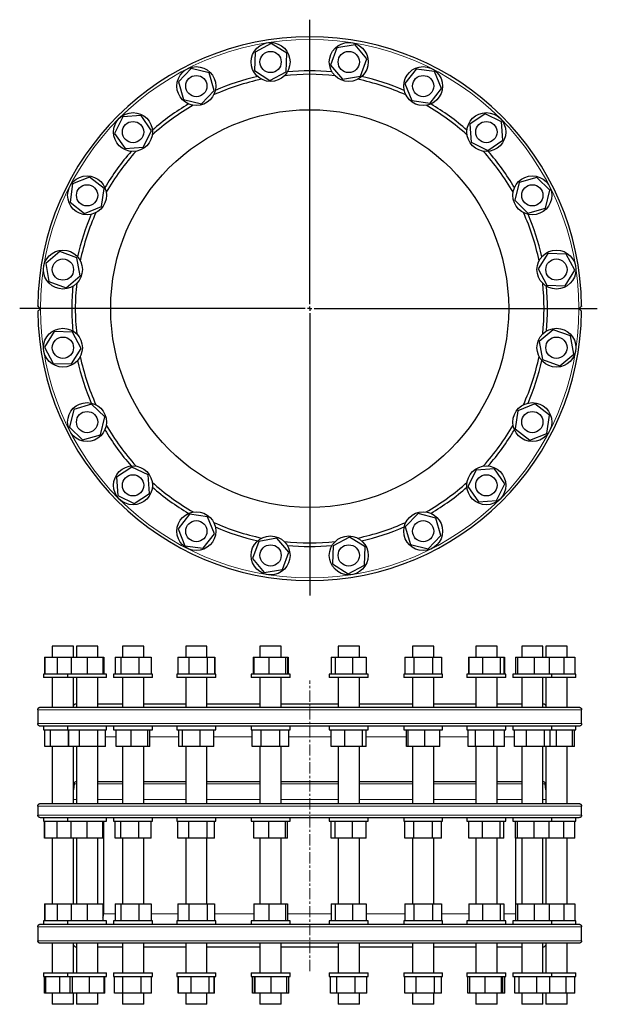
# Model space of a CAD drawing. Header units: millimetres. Extents: x 109 to 1317, y 55 to 1168.
# Tile 1 of 2: x 109 to 762, y 55 to 1168. Entities that reach past the tile are written whole.
import ezdxf

# ---------------------------------------------------------------- set-up
doc = ezdxf.new("R2010")
doc.units = ezdxf.units.MM
doc.linetypes.add('CENTERX2', pattern=[20.32, 12.7, -2.54, 2.54, -2.54])
doc.layers.add('FORMAT', color=7, linetype='Continuous')

# ---------------------------------------------------------------- blocks, each defined once
blk = doc.blocks.new('SW_CENTERMARKSYMBOL_0')
at = {"layer": 'FORMAT', "color": 0}
for p, q in [((0, 5), (0, 326.8)), ((-5, 0), (-327.9, 0)), ((0, 0), (-2.5, 0)), ((0, 0), (0, 2.5)), ((0, 0), (0, -2.5)), ((0, 0), (2.5, 0)), ((5, 0), (325.2, 0)), ((0, -5), (0, -324.4))]:
    blk.add_line(p, q, dxfattribs=at)

msp = doc.modelspace()

# ---------------------------------------------------------------- linework, layer by layer
at = {"color": 7, "linetype": 'Continuous', "lineweight": 25}
for p, q in [((393.5, 1141.3), (375.2, 1131.5)), ((411.2, 1130.3), (393.5, 1141.3)), ((467.8, 1136.4), (460.7, 1116.9)), ((488.3, 1140), (467.8, 1136.4)), ((501.7, 1124.1), (488.3, 1140)), ((375.2, 1131.5), (374.5, 1110.7)), ((410.5, 1109.5), (411.2, 1130.3)), ((460.7, 1116.9), (474.1, 1100.9)), ((494.6, 1104.6), (501.7, 1124.1)), ((303, 1113.1), (288.6, 1098.2)), ((323.2, 1108.2), (303, 1113.1)), ((328.9, 1088.2), (323.2, 1108.2)), ((374.5, 1110.7), (392.1, 1099.7)), ((392.1, 1099.7), (410.5, 1109.5)), ((474.1, 1100.9), (494.6, 1104.6)), ((557.5, 1112.4), (544.7, 1096)), ((578, 1109.6), (557.5, 1112.4)), ((585.9, 1090.3), (578, 1109.6)), ((288.6, 1098.2), (294.4, 1078.2)), ((544.7, 1096), (552.5, 1076.8)), ((314.5, 1073.2), (328.9, 1088.2)), ((573.1, 1073.9), (585.9, 1090.3)), ((294.4, 1078.2), (314.5, 1073.2)), ((552.5, 1076.8), (573.1, 1073.9)), ((225.6, 1058.4), (216.5, 1039.7)), ((246.3, 1059.9), (225.6, 1058.4)), ((258, 1042.7), (246.3, 1059.9)), ((635.3, 1062), (618.1, 1050.3)), ((654, 1052.9), (635.3, 1062)), ((618.1, 1050.3), (619.6, 1029.6)), ((655.5, 1032.1), (654, 1052.9)), ((216.5, 1039.7), (228.2, 1022.5)), ((248.9, 1024), (258, 1042.7)), ((619.6, 1029.6), (638.3, 1020.5)), ((638.3, 1020.5), (655.5, 1032.1)), ((228.2, 1022.5), (248.9, 1024)), ((168.9, 982.5), (166.1, 961.9)), ((188.2, 990.3), (168.9, 982.5)), ((204.6, 977.5), (188.2, 990.3)), ((673.8, 984.1), (668.8, 964)), ((693.7, 989.9), (673.8, 984.1)), ((708.7, 975.5), (693.7, 989.9)), ((201.7, 956.9), (204.6, 977.5)), ((703.7, 955.3), (708.7, 975.5)), ((166.1, 961.9), (182.4, 949.1)), ((668.8, 964), (683.7, 949.5)), ((182.4, 949.1), (201.7, 956.9)), ((683.7, 949.5), (703.7, 955.3)), ((154.4, 906.1), (138.5, 892.7)), ((173.9, 899), (154.4, 906.1)), ((706.3, 904), (695.3, 886.4)), ((727, 903.3), (706.3, 904)), ((736.8, 885), (727, 903.3)), ((138.5, 892.7), (142.1, 872.3)), ((177.5, 878.6), (173.9, 899)), ((695.3, 886.4), (705.1, 868)), ((725.8, 867.3), (736.8, 885)), ((142.1, 872.3), (161.6, 865.2)), ((161.6, 865.2), (177.5, 878.6)), ((705.1, 868), (725.8, 867.3)), ((148.2, 815.6), (137.2, 798)), ((169, 814.9), (148.2, 815.6)), ((178.8, 796.6), (169, 814.9)), ((712.4, 817.7), (696.5, 804.4)), ((731.9, 810.7), (712.4, 817.7)), ((696.5, 804.4), (700.1, 783.9)), ((735.6, 790.2), (731.9, 810.7)), ((137.2, 798), (147, 779.6)), ((167.8, 778.9), (178.8, 796.6)), ((147, 779.6), (167.8, 778.9)), ((700.1, 783.9), (719.7, 776.8)), ((719.7, 776.8), (735.6, 790.2)), ((170.3, 727.6), (165.3, 707.5)), ((190.3, 733.4), (170.3, 727.6)), ((205.3, 719), (190.3, 733.4)), ((672.3, 726), (669.5, 705.4)), ((691.6, 733.8), (672.3, 726)), ((708, 721), (691.6, 733.8)), ((200.3, 698.8), (205.3, 719)), ((705.1, 700.4), (708, 721)), ((165.3, 707.5), (180.3, 693)), ((669.5, 705.4), (685.9, 692.6)), ((180.3, 693), (200.3, 698.8)), ((685.9, 692.6), (705.1, 700.4)), ((235.8, 662.4), (218.6, 650.8)), ((254.5, 653.4), (235.8, 662.4)), ((625.1, 658.9), (616, 640.2)), ((645.9, 660.4), (625.1, 658.9)), ((657.5, 643.2), (645.9, 660.4)), ((218.6, 650.8), (220, 630.1)), ((256, 632.6), (254.5, 653.4)), ((616, 640.2), (627.7, 623)), ((648.4, 624.5), (657.5, 643.2)), ((220, 630.1), (238.7, 621)), ((238.7, 621), (256, 632.6)), ((627.7, 623), (648.4, 624.5)), ((301, 609), (288.2, 592.6)), ((321.5, 606.2), (301, 609)), ((329.4, 586.9), (321.5, 606.2)), ((559.5, 609.7), (545.1, 594.8)), ((579.7, 604.7), (559.5, 609.7)), ((585.4, 584.8), (579.7, 604.7)), ((288.2, 592.6), (296, 573.4)), ((545.1, 594.8), (550.9, 574.8)), ((316.6, 570.5), (329.4, 586.9)), ((399.9, 582), (379.4, 578.3)), ((413.3, 566.1), (399.9, 582)), ((481.9, 583.2), (463.6, 573.4)), ((499.6, 572.2), (481.9, 583.2)), ((571, 569.8), (585.4, 584.8)), ((296, 573.4), (316.6, 570.5)), ((379.4, 578.3), (372.4, 558.8)), ((463.6, 573.4), (462.9, 552.7)), ((498.9, 551.5), (499.6, 572.2)), ((550.9, 574.8), (571, 569.8)), ((372.4, 558.8), (385.7, 542.9)), ((406.2, 546.5), (413.3, 566.1)), ((385.7, 542.9), (406.2, 546.5)), ((462.9, 552.7), (480.5, 541.7)), ((480.5, 541.7), (498.9, 551.5)), ((146, 459.7), (146, 447.2)), ((154.3, 459.7), (146, 459.7)), ((170, 459.7), (154.3, 459.7)), ((170, 447.2), (170, 459.7)), ((173.3, 459.7), (173.3, 447.2)), ((185.3, 459.7), (173.3, 459.7)), ((197.3, 459.7), (185.3, 459.7)), ((197.3, 447.2), (197.3, 459.7)), ((225.3, 459.7), (225.3, 447.2)), ((241, 459.7), (225.3, 459.7)), ((249.3, 459.7), (241, 459.7)), ((249.3, 447.2), (249.3, 459.7)), ((296.8, 459.7), (296.8, 447.2)), ((315.8, 459.7), (296.8, 459.7)), ((320.8, 459.7), (315.8, 459.7)), ((320.8, 447.2), (320.8, 459.7)), ((380.8, 459.7), (380.8, 447.2)), ((402.5, 459.7), (380.8, 459.7)), ((404.8, 459.7), (402.5, 459.7)), ((404.8, 447.2), (404.8, 459.7)), ((469.2, 459.7), (469.2, 447.2)), ((492.6, 459.7), (469.2, 459.7)), ((493.2, 459.7), (492.6, 459.7)), ((493.2, 447.2), (493.2, 459.7)), ((553.3, 459.7), (553.3, 447.2)), ((577.3, 459.7), (553.3, 459.7)), ((577.3, 447.2), (577.3, 459.7)), ((624.8, 459.7), (624.8, 447.2)), ((648.8, 459.7), (624.8, 459.7)), ((648.8, 447.2), (648.8, 459.7)), ((676.7, 459.7), (676.7, 447.2)), ((700.7, 459.7), (676.7, 459.7)), ((700.7, 447.2), (700.7, 459.7)), ((704, 459.7), (704, 447.2)), ((728, 459.7), (704, 459.7)), ((728, 447.2), (728, 459.7)), ((137.3, 447.2), (137.3, 428.2)), ((137.3, 447.2), (137.7, 447.2)), ((137.7, 447.2), (137.7, 428.2)), ((137.7, 447.2), (151.6, 447.2)), ((151.6, 447.2), (151.6, 428.2)), ((151.6, 447.2), (167.3, 447.2)), ((167.3, 447.2), (167.3, 428.2)), ((167.3, 447.2), (185.3, 447.2)), ((185.3, 447.2), (185.3, 428.2)), ((185.3, 447.2), (203.3, 447.2)), ((203.3, 447.2), (203.3, 428.2)), ((203.3, 447.2), (204.3, 447.2)), ((204.3, 447.2), (204.3, 428.2)), ((216.9, 447.2), (216.9, 428.2)), ((216.9, 447.2), (223.4, 447.2)), ((223.4, 447.2), (223.4, 428.2)), ((223.4, 447.2), (243.7, 447.2)), ((243.7, 447.2), (243.7, 428.2)), ((243.7, 447.2), (257.6, 447.2)), ((257.6, 447.2), (257.6, 428.2)), ((288, 447.2), (288, 428.2)), ((288, 447.2), (288.1, 447.2)), ((288.1, 447.2), (288.1, 428.2)), ((288.1, 447.2), (300.3, 447.2)), ((300.3, 447.2), (300.3, 428.2)), ((300.3, 447.2), (321, 447.2)), ((321, 447.2), (321, 428.2)), ((321, 447.2), (329.4, 447.2)), ((329.4, 447.2), (329.4, 428.2)), ((329.4, 447.2), (329.6, 447.2)), ((329.6, 447.2), (329.6, 428.2)), ((373.1, 447.2), (373.1, 428.2)), ((373.1, 447.2), (373.8, 447.2)), ((373.8, 447.2), (373.8, 428.2)), ((373.8, 447.2), (390.7, 447.2)), ((390.7, 447.2), (390.7, 428.2)), ((390.7, 447.2), (409.6, 447.2)), ((409.6, 447.2), (409.6, 428.2)), ((409.6, 447.2), (411.8, 447.2)), ((411.8, 447.2), (411.8, 428.2)), ((411.8, 447.2), (412.6, 447.2)), ((412.6, 447.2), (412.6, 428.2)), ((461.4, 447.2), (461.4, 428.2)), ((461.4, 447.2), (465.8, 447.2)), ((465.8, 447.2), (465.8, 428.2)), ((465.8, 447.2), (485.5, 447.2)), ((485.5, 447.2), (485.5, 428.2)), ((485.5, 447.2), (501, 447.2)), ((501, 447.2), (501, 428.2)), ((544.5, 447.2), (544.5, 428.2)), ((544.5, 447.2), (554.9, 447.2)), ((554.9, 447.2), (554.9, 428.2)), ((554.9, 447.2), (575.7, 447.2)), ((575.7, 447.2), (575.7, 428.2)), ((575.7, 447.2), (586.1, 447.2)), ((586.1, 447.2), (586.1, 428.2)), ((616.4, 447.2), (616.4, 428.2)), ((616.4, 447.2), (617, 447.2)), ((617, 447.2), (617, 428.2)), ((617, 447.2), (632.5, 447.2)), ((632.5, 447.2), (632.5, 428.2)), ((632.5, 447.2), (652.2, 447.2)), ((652.2, 447.2), (652.2, 428.2)), ((652.2, 447.2), (656.5, 447.2)), ((656.5, 447.2), (656.5, 428.2)), ((656.5, 447.2), (657.1, 447.2)), ((657.1, 447.2), (657.1, 428.2)), ((669.7, 447.2), (669.7, 428.2)), ((669.7, 447.2), (671.9, 447.2)), ((671.9, 447.2), (671.9, 428.2)), ((671.9, 447.2), (690.9, 447.2)), ((690.9, 447.2), (690.9, 428.2)), ((690.9, 447.2), (707.7, 447.2)), ((707.7, 447.2), (707.7, 428.2)), ((707.7, 447.2), (724.5, 447.2)), ((724.5, 447.2), (724.5, 428.2)), ((724.5, 447.2), (736.7, 447.2)), ((736.7, 447.2), (736.7, 428.2)), ((136, 428.2), (136, 424.2)), ((151.2, 428.2), (136, 428.2)), ((151.2, 424.2), (136, 424.2)), ((146, 424.2), (146, 390.7)), ((163.3, 428.2), (151.2, 428.2)), ((163.3, 424.2), (151.2, 424.2)), ((163.3, 428.2), (163.3, 424.2)), ((185.3, 428.2), (163.3, 428.2)), ((185.3, 424.2), (163.3, 424.2)), ((170, 390.7), (170, 424.2)), ((173.3, 424.2), (173.3, 390.7)), ((207.3, 428.2), (185.3, 428.2)), ((207.3, 424.2), (185.3, 424.2)), ((197.3, 390.7), (197.3, 424.2)), ((207.3, 424.2), (207.3, 428.2)), ((215.3, 428.2), (215.3, 424.2)), ((244.1, 428.2), (215.3, 428.2)), ((244.1, 424.2), (215.3, 424.2)), ((225.3, 424.2), (225.3, 390.7)), ((259.3, 428.2), (244.1, 428.2)), ((259.3, 424.2), (244.1, 424.2)), ((249.3, 390.7), (249.3, 424.2)), ((259.3, 424.2), (259.3, 428.2)), ((286.8, 428.2), (286.8, 424.2)), ((321.7, 428.2), (286.8, 428.2)), ((321.7, 424.2), (286.8, 424.2)), ((296.8, 424.2), (296.8, 390.7)), ((320.8, 390.7), (320.8, 424.2)), ((330.8, 428.2), (321.7, 428.2)), ((330.8, 424.2), (321.7, 424.2)), ((330.8, 424.2), (330.8, 428.2)), ((370.8, 428.2), (370.8, 424.2)), ((410.6, 428.2), (370.8, 428.2)), ((410.6, 424.2), (370.8, 424.2)), ((380.8, 424.2), (380.8, 390.7)), ((404.8, 390.7), (404.8, 424.2)), ((414.8, 428.2), (410.6, 428.2)), ((414.8, 424.2), (410.6, 424.2)), ((414.8, 424.2), (414.8, 428.2)), ((459.2, 428.2), (459.2, 424.2)), ((502.1, 428.2), (459.2, 428.2)), ((502.1, 424.2), (459.2, 424.2)), ((469.2, 424.2), (469.2, 390.7)), ((493.2, 390.7), (493.2, 424.2)), ((503.2, 428.2), (502.1, 428.2)), ((503.2, 424.2), (502.1, 424.2)), ((503.2, 424.2), (503.2, 428.2)), ((543.3, 428.2), (543.3, 424.2)), ((587.3, 428.2), (543.3, 428.2)), ((587.3, 424.2), (543.3, 424.2)), ((553.3, 424.2), (553.3, 390.7)), ((577.3, 390.7), (577.3, 424.2)), ((587.3, 424.2), (587.3, 428.2)), ((614.8, 428.2), (614.8, 424.2)), ((658.8, 428.2), (614.8, 428.2)), ((658.8, 424.2), (614.8, 424.2)), ((624.8, 424.2), (624.8, 390.7)), ((648.8, 390.7), (648.8, 424.2)), ((658.8, 424.2), (658.8, 428.2)), ((666.7, 428.2), (666.7, 424.2)), ((710.7, 428.2), (666.7, 428.2)), ((710.7, 424.2), (666.7, 424.2)), ((676.7, 424.2), (676.7, 390.7)), ((700.7, 390.7), (700.7, 424.2)), ((704, 424.2), (704, 390.7)), ((710.7, 424.2), (710.7, 428.2)), ((738, 428.2), (710.7, 428.2)), ((738, 424.2), (710.7, 424.2)), ((728, 390.7), (728, 424.2)), ((738, 424.2), (738, 428.2)), ((132.5, 390.7), (741.5, 390.7)), ((172, 394.7), (170, 392.7)), ((172, 394.7), (173.3, 394.7)), ((197.3, 394.7), (225.3, 394.7)), ((249.3, 394.7), (296.8, 394.7)), ((320.8, 394.7), (380.8, 394.7)), ((404.8, 394.7), (469.2, 394.7)), ((493.2, 394.7), (553.3, 394.7)), ((577.3, 394.7), (624.8, 394.7)), ((648.8, 394.7), (676.7, 394.7)), ((700.7, 394.7), (702, 394.7)), ((704, 392.7), (702, 394.7)), ((129.5, 387.7), (129.5, 372.2)), ((744.5, 372.2), (744.5, 387.7)), ((136.3, 369.2), (132.5, 369.2)), ((136, 369.2), (136, 365.2)), ((165.7, 369.2), (136.3, 369.2)), ((163.3, 369.2), (163.3, 365.2)), ((221.7, 369.2), (165.7, 369.2)), ((207.3, 365.2), (207.3, 369.2)), ((215.3, 369.2), (215.3, 365.2)), ((298.8, 369.2), (221.7, 369.2)), ((259.3, 365.2), (259.3, 369.2)), ((286.8, 369.2), (286.8, 365.2)), ((389.4, 369.2), (298.8, 369.2)), ((330.8, 365.2), (330.8, 369.2)), ((370.8, 369.2), (370.8, 365.2)), ((484.7, 369.2), (389.4, 369.2)), ((414.8, 365.2), (414.8, 369.2)), ((459.2, 369.2), (459.2, 365.2)), ((575.3, 369.2), (484.7, 369.2)), ((503.2, 365.2), (503.2, 369.2)), ((543.3, 369.2), (543.3, 365.2)), ((652.3, 369.2), (575.3, 369.2)), ((587.3, 365.2), (587.3, 369.2)), ((614.8, 369.2), (614.8, 365.2)), ((708.3, 369.2), (652.3, 369.2)), ((658.8, 365.2), (658.8, 369.2)), ((666.7, 369.2), (666.7, 365.2)), ((737.8, 369.2), (708.3, 369.2)), ((710.7, 365.2), (710.7, 369.2)), ((741.5, 369.2), (737.8, 369.2)), ((738, 365.2), (738, 369.2)), ((136, 365.2), (163.3, 365.2)), ((137.7, 346.2), (137.7, 365.2)), ((144, 346.2), (144, 365.2)), ((163.3, 365.2), (207.3, 365.2)), ((164.3, 346.2), (164.3, 365.2)), ((164.6, 346.2), (164.6, 365.2)), ((176.8, 346.2), (176.8, 365.2)), ((197.4, 346.2), (197.4, 365.2)), ((206, 346.2), (206, 365.2)), ((215.3, 365.2), (259.3, 365.2)), ((218.2, 346.2), (218.2, 365.2)), ((235, 346.2), (235, 365.2)), ((254, 346.2), (254, 365.2)), ((256.3, 346.2), (256.3, 365.2)), ((286.8, 365.2), (330.8, 365.2)), ((289, 346.2), (289, 365.2)), ((293.3, 346.2), (293.3, 365.2)), ((313, 346.2), (313, 365.2)), ((328.5, 346.2), (328.5, 365.2)), ((370.8, 365.2), (414.8, 365.2)), ((372, 346.2), (372, 365.2)), ((382.3, 346.2), (382.3, 365.2)), ((403.1, 346.2), (403.1, 365.2)), ((413.6, 346.2), (413.6, 365.2)), ((459.2, 365.2), (460.3, 365.2)), ((460.3, 365.2), (503.2, 365.2)), ((461.4, 346.2), (461.4, 365.2)), ((476.8, 346.2), (476.8, 365.2)), ((496.6, 346.2), (496.6, 365.2)), ((501, 346.2), (501, 365.2)), ((543.3, 365.2), (547.4, 365.2)), ((546.3, 346.2), (546.3, 365.2)), ((547.4, 365.2), (587.3, 365.2)), ((548.4, 346.2), (548.4, 365.2)), ((567.3, 346.2), (567.3, 365.2)), ((584.2, 346.2), (584.2, 365.2)), ((614.8, 365.2), (623.8, 365.2)), ((616.1, 346.2), (616.1, 365.2)), ((623.8, 365.2), (658.8, 365.2)), ((624.5, 346.2), (624.5, 365.2)), ((645.1, 346.2), (645.1, 365.2)), ((657.4, 346.2), (657.4, 365.2)), ((666.7, 365.2), (681.8, 365.2)), ((668.4, 346.2), (668.4, 365.2)), ((681.8, 365.2), (710.7, 365.2)), ((682.2, 346.2), (682.2, 365.2)), ((702.6, 346.2), (702.6, 365.2)), ((709.1, 346.2), (709.1, 365.2)), ((710.7, 365.2), (715.9, 365.2)), ((715.9, 365.2), (738, 365.2)), ((715.9, 346.2), (715.9, 365.2)), ((734, 346.2), (734, 365.2)), ((734.1, 346.2), (734.1, 365.2)), ((736.4, 346.2), (736.4, 365.2)), ((144, 346.2), (137.7, 346.2)), ((164.3, 346.2), (144, 346.2)), ((146, 346.2), (146, 281.8)), ((164.6, 346.2), (164.3, 346.2)), ((176.8, 346.2), (164.6, 346.2)), ((170, 282.3), (170, 346.2)), ((173.3, 346.2), (173.3, 281.8)), ((197.4, 346.2), (176.8, 346.2)), ((197.3, 281.9), (197.3, 346.2)), ((206, 346.2), (197.4, 346.2)), ((235, 346.2), (218.2, 346.2)), ((225.3, 346.2), (225.3, 281.8)), ((254, 346.2), (235, 346.2)), ((249.3, 281.8), (249.3, 346.2)), ((256.3, 346.2), (254, 346.2)), ((293.3, 346.2), (289, 346.2)), ((313, 346.2), (293.3, 346.2)), ((296.8, 346.2), (296.8, 281.8)), ((328.5, 346.2), (313, 346.2)), ((320.8, 281.8), (320.8, 346.2)), ((382.3, 346.2), (372, 346.2)), ((380.8, 346.2), (380.8, 281.8)), ((403.1, 346.2), (382.3, 346.2)), ((413.6, 346.2), (403.1, 346.2)), ((404.8, 281.8), (404.8, 346.2)), ((476.8, 346.2), (461.4, 346.2)), ((469.2, 346.2), (469.2, 281.8)), ((496.6, 346.2), (476.8, 346.2)), ((493.2, 281.8), (493.2, 346.2)), ((501, 346.2), (496.6, 346.2)), ((548.4, 346.2), (546.3, 346.2)), ((567.3, 346.2), (548.4, 346.2)), ((553.3, 346.2), (553.3, 281.8)), ((584.2, 346.2), (567.3, 346.2)), ((577.3, 281.8), (577.3, 346.2)), ((624.5, 346.2), (616.1, 346.2)), ((645.1, 346.2), (624.5, 346.2)), ((624.8, 346.2), (624.8, 281.8)), ((657.4, 346.2), (645.1, 346.2)), ((648.8, 281.8), (648.8, 346.2)), ((682.2, 346.2), (668.4, 346.2)), ((676.7, 346.2), (676.7, 281.9)), ((702.6, 346.2), (682.2, 346.2)), ((700.7, 281.8), (700.7, 346.2)), ((709.1, 346.2), (702.6, 346.2)), ((704, 346.2), (704, 282.3)), ((715.9, 346.2), (709.1, 346.2)), ((734, 346.2), (715.9, 346.2)), ((728, 281.8), (728, 346.2)), ((734.1, 346.2), (734, 346.2)), ((736.4, 346.2), (734.1, 346.2)), ((170.6, 304), (170, 297.2)), ((197.3, 306.8), (225.3, 306.8)), ((249.3, 306.8), (296.8, 306.8)), ((320.8, 306.8), (380.8, 306.8)), ((404.8, 306.8), (469.2, 306.8)), ((493.2, 306.8), (553.3, 306.8)), ((577.3, 306.8), (624.8, 306.8)), ((648.8, 306.8), (676.7, 306.8)), ((704, 297.2), (703.4, 304)), ((129.5, 278.8), (129.5, 268.8)), ((132.5, 281.8), (741.5, 281.8)), ((744.5, 268.8), (744.5, 278.8)), ((136.3, 265.8), (132.5, 265.8)), ((136, 265.8), (136, 261.8)), ((136, 261.8), (151.2, 261.8)), ((165.7, 265.8), (136.3, 265.8)), ((137.3, 242.8), (137.3, 261.8)), ((137.7, 242.8), (137.7, 261.8)), ((151.2, 261.8), (163.3, 261.8)), ((151.6, 242.8), (151.6, 261.8)), ((163.3, 265.8), (163.3, 261.8)), ((163.3, 261.8), (185.3, 261.8)), ((221.7, 265.8), (165.7, 265.8)), ((167.3, 242.8), (167.3, 261.8)), ((185.3, 261.8), (207.3, 261.8)), ((185.3, 242.8), (185.3, 261.8)), ((203.3, 242.8), (203.3, 261.8)), ((204, 261.8), (204, 157.2)), ((207.3, 261.8), (207.3, 265.8)), ((215.3, 265.8), (215.3, 261.8)), ((215.3, 261.8), (244.1, 261.8)), ((216.9, 242.8), (216.9, 261.8)), ((298.8, 265.8), (221.7, 265.8)), ((223.4, 242.8), (223.4, 261.8)), ((243.7, 242.8), (243.7, 261.8)), ((244.1, 261.8), (259.3, 261.8)), ((257.6, 242.8), (257.6, 261.8)), ((259.3, 261.8), (259.3, 265.8)), ((286.8, 265.8), (286.8, 261.8)), ((286.8, 261.8), (321.7, 261.8)), ((288.1, 242.8), (288.1, 261.8)), ((389.4, 265.8), (298.8, 265.8)), ((300.3, 242.8), (300.3, 261.8)), ((321, 242.8), (321, 261.8)), ((321.7, 261.8), (330.8, 261.8)), ((329.4, 242.8), (329.4, 261.8)), ((330.8, 261.8), (330.8, 265.8)), ((370.8, 265.8), (370.8, 261.8)), ((370.8, 261.8), (410.6, 261.8)), ((373.8, 242.8), (373.8, 261.8)), ((484.7, 265.8), (389.4, 265.8)), ((390.7, 242.8), (390.7, 261.8)), ((409.6, 242.8), (409.6, 261.8)), ((410.6, 261.8), (414.8, 261.8)), ((411.8, 242.8), (411.8, 261.8)), ((414.8, 261.8), (414.8, 265.8)), ((459.2, 265.8), (459.2, 261.8)), ((459.2, 261.8), (502.1, 261.8)), ((461.4, 242.8), (461.4, 261.8)), ((465.8, 242.8), (465.8, 261.8)), ((575.3, 265.8), (484.7, 265.8)), ((485.5, 242.8), (485.5, 261.8)), ((501, 242.8), (501, 261.8)), ((502.1, 261.8), (503.2, 261.8)), ((503.2, 261.8), (503.2, 265.8)), ((543.3, 265.8), (543.3, 261.8)), ((543.3, 261.8), (587.3, 261.8)), ((544.5, 242.8), (544.5, 261.8)), ((554.9, 242.8), (554.9, 261.8)), ((652.3, 265.8), (575.3, 265.8)), ((575.7, 242.8), (575.7, 261.8)), ((586.1, 242.8), (586.1, 261.8)), ((587.3, 261.8), (587.3, 265.8)), ((614.8, 265.8), (614.8, 261.8)), ((614.8, 261.8), (658.8, 261.8)), ((617, 242.8), (617, 261.8)), ((632.5, 242.8), (632.5, 261.8)), ((652.2, 242.8), (652.2, 261.8)), ((708.3, 265.8), (652.3, 265.8)), ((656.5, 242.8), (656.5, 261.8)), ((658.8, 261.8), (658.8, 265.8)), ((666.7, 265.8), (666.7, 261.8)), ((666.7, 261.8), (710.7, 261.8)), ((669.7, 242.8), (669.7, 261.8)), ((671.9, 242.8), (671.9, 261.8)), ((690.9, 242.8), (690.9, 261.8)), ((707.7, 242.8), (707.7, 261.8)), ((737.8, 265.8), (708.3, 265.8)), ((710.7, 261.8), (710.7, 265.8)), ((710.7, 261.8), (738, 261.8)), ((724.5, 242.8), (724.5, 261.8)), ((736.7, 242.8), (736.7, 261.8)), ((741.5, 265.8), (737.8, 265.8)), ((738, 261.8), (738, 265.8)), ((137.7, 242.8), (137.3, 242.8)), ((151.6, 242.8), (137.7, 242.8)), ((146, 242.8), (146, 168.2)), ((167.3, 242.8), (151.6, 242.8)), ((185.3, 242.8), (167.3, 242.8)), ((170, 168.2), (170, 242.8)), ((173.3, 242.8), (173.3, 168.2)), ((203.3, 242.8), (185.3, 242.8)), ((197.3, 168.2), (197.3, 242.8)), ((204, 242.8), (203.3, 242.8)), ((223.4, 242.8), (216.9, 242.8)), ((243.7, 242.8), (223.4, 242.8)), ((225.3, 242.8), (225.3, 168.2)), ((257.6, 242.8), (243.7, 242.8)), ((249.3, 168.2), (249.3, 242.8)), ((300.3, 242.8), (288.1, 242.8)), ((296.8, 242.8), (296.8, 168.2)), ((321, 242.8), (300.3, 242.8)), ((320.8, 168.2), (320.8, 242.8)), ((329.4, 242.8), (321, 242.8)), ((390.7, 242.8), (373.8, 242.8)), ((380.8, 242.8), (380.8, 168.2)), ((409.6, 242.8), (390.7, 242.8)), ((404.8, 168.2), (404.8, 242.8)), ((411.8, 242.8), (409.6, 242.8)), ((465.8, 242.8), (461.4, 242.8)), ((485.5, 242.8), (465.8, 242.8)), ((469.2, 242.8), (469.2, 168.2)), ((501, 242.8), (485.5, 242.8)), ((493.2, 168.2), (493.2, 242.8)), ((554.9, 242.8), (544.5, 242.8)), ((553.3, 242.8), (553.3, 168.2)), ((575.7, 242.8), (554.9, 242.8)), ((586.1, 242.8), (575.7, 242.8)), ((577.3, 168.2), (577.3, 242.8)), ((632.5, 242.8), (617, 242.8)), ((624.8, 242.8), (624.8, 168.2)), ((652.2, 242.8), (632.5, 242.8)), ((648.8, 168.2), (648.8, 242.8)), ((656.5, 242.8), (652.2, 242.8)), ((671.9, 242.8), (669.7, 242.8)), ((670, 168.2), (670, 242.8)), ((690.9, 242.8), (671.9, 242.8)), ((676.7, 242.8), (676.7, 168.2)), ((707.7, 242.8), (690.9, 242.8)), ((700.7, 168.2), (700.7, 242.8)), ((704, 242.8), (704, 168.2)), ((724.5, 242.8), (707.7, 242.8)), ((736.7, 242.8), (724.5, 242.8)), ((728, 168.2), (728, 242.8)), ((137.3, 168.2), (137.3, 149.2)), ((137.3, 168.2), (137.7, 168.2)), ((137.7, 168.2), (137.7, 149.2)), ((137.7, 168.2), (151.6, 168.2)), ((151.6, 168.2), (151.6, 149.2)), ((151.6, 168.2), (167.3, 168.2)), ((167.3, 168.2), (167.3, 149.2)), ((167.3, 168.2), (185.3, 168.2)), ((185.3, 168.2), (185.3, 149.2)), ((185.3, 168.2), (203.3, 168.2)), ((203.3, 168.2), (203.3, 149.2)), ((203.3, 168.2), (204, 168.2)), ((216.9, 168.2), (216.9, 149.2)), ((216.9, 168.2), (223.4, 168.2)), ((223.4, 168.2), (223.4, 149.2)), ((223.4, 168.2), (243.7, 168.2)), ((243.7, 168.2), (243.7, 149.2)), ((243.7, 168.2), (257.6, 168.2)), ((257.6, 168.2), (257.6, 149.2)), ((288.1, 168.2), (288.1, 149.2)), ((288.1, 168.2), (300.3, 168.2)), ((300.3, 168.2), (300.3, 149.2)), ((300.3, 168.2), (321, 168.2)), ((321, 168.2), (321, 149.2)), ((321, 168.2), (329.4, 168.2)), ((329.4, 168.2), (329.4, 149.2)), ((373.8, 168.2), (373.8, 149.2)), ((373.8, 168.2), (390.7, 168.2)), ((390.7, 168.2), (390.7, 149.2)), ((390.7, 168.2), (409.6, 168.2)), ((409.6, 168.2), (409.6, 149.2)), ((409.6, 168.2), (411.8, 168.2)), ((411.8, 168.2), (411.8, 149.2)), ((461.4, 168.2), (461.4, 149.2)), ((461.4, 168.2), (465.8, 168.2)), ((465.8, 168.2), (465.8, 149.2)), ((465.8, 168.2), (485.5, 168.2)), ((485.5, 168.2), (485.5, 149.2)), ((485.5, 168.2), (501, 168.2)), ((501, 168.2), (501, 149.2)), ((544.5, 168.2), (544.5, 149.2)), ((544.5, 168.2), (554.9, 168.2)), ((554.9, 168.2), (554.9, 149.2)), ((554.9, 168.2), (575.7, 168.2)), ((575.7, 168.2), (575.7, 149.2)), ((575.7, 168.2), (586.1, 168.2)), ((586.1, 168.2), (586.1, 149.2)), ((617, 168.2), (617, 149.2)), ((617, 168.2), (632.5, 168.2)), ((632.5, 168.2), (632.5, 149.2)), ((632.5, 168.2), (652.2, 168.2)), ((652.2, 168.2), (652.2, 149.2)), ((652.2, 168.2), (656.5, 168.2)), ((656.5, 168.2), (656.5, 149.2)), ((669.7, 168.2), (669.7, 149.2)), ((669.7, 168.2), (671.9, 168.2)), ((671.9, 168.2), (671.9, 149.2)), ((671.9, 168.2), (690.9, 168.2)), ((690.9, 168.2), (690.9, 149.2)), ((690.9, 168.2), (707.7, 168.2)), ((707.7, 168.2), (707.7, 149.2)), ((707.7, 168.2), (724.5, 168.2)), ((724.5, 168.2), (724.5, 149.2)), ((724.5, 168.2), (736.7, 168.2)), ((736.7, 168.2), (736.7, 149.2)), ((132.5, 145.2), (136.3, 145.2)), ((136, 149.2), (136, 145.2)), ((151.2, 149.2), (136, 149.2)), ((136.3, 145.2), (165.7, 145.2)), ((163.3, 149.2), (151.2, 149.2)), ((163.3, 149.2), (163.3, 145.2)), ((185.3, 149.2), (163.3, 149.2)), ((165.7, 145.2), (221.7, 145.2)), ((207.3, 149.2), (185.3, 149.2)), ((207.3, 145.2), (207.3, 149.2)), ((215.3, 149.2), (215.3, 145.2)), ((244.1, 149.2), (215.3, 149.2)), ((221.7, 145.2), (298.8, 145.2)), ((259.3, 149.2), (244.1, 149.2)), ((259.3, 145.2), (259.3, 149.2)), ((286.8, 149.2), (286.8, 145.2)), ((321.7, 149.2), (286.8, 149.2)), ((298.8, 145.2), (389.4, 145.2)), ((330.8, 149.2), (321.7, 149.2)), ((330.8, 145.2), (330.8, 149.2)), ((370.8, 149.2), (370.8, 145.2)), ((410.6, 149.2), (370.8, 149.2)), ((389.4, 145.2), (484.7, 145.2)), ((414.8, 149.2), (410.6, 149.2)), ((414.8, 145.2), (414.8, 149.2)), ((459.2, 149.2), (459.2, 145.2)), ((502.1, 149.2), (459.2, 149.2)), ((484.7, 145.2), (575.3, 145.2)), ((503.2, 149.2), (502.1, 149.2)), ((503.2, 145.2), (503.2, 149.2)), ((543.3, 149.2), (543.3, 145.2)), ((587.3, 149.2), (543.3, 149.2)), ((575.3, 145.2), (652.3, 145.2)), ((587.3, 145.2), (587.3, 149.2)), ((614.8, 149.2), (614.8, 145.2)), ((658.8, 149.2), (614.8, 149.2)), ((652.3, 145.2), (708.3, 145.2)), ((658.8, 145.2), (658.8, 149.2)), ((666.7, 149.2), (666.7, 145.2)), ((710.7, 149.2), (666.7, 149.2)), ((708.3, 145.2), (737.8, 145.2)), ((710.7, 145.2), (710.7, 149.2)), ((738, 149.2), (710.7, 149.2)), ((737.8, 145.2), (741.5, 145.2)), ((738, 145.2), (738, 149.2)), ((129.5, 142.2), (129.5, 126.7)), ((744.5, 126.7), (744.5, 142.2)), ((741.5, 123.7), (132.5, 123.7)), ((146, 123.7), (146, 90.2)), ((170, 90.2), (170, 123.7)), ((173.3, 123.7), (173.3, 90.2)), ((197.3, 90.2), (197.3, 123.7)), ((225.3, 123.7), (225.3, 90.2)), ((249.3, 90.2), (249.3, 123.7)), ((296.8, 123.7), (296.8, 90.2)), ((320.8, 90.2), (320.8, 123.7)), ((380.8, 123.7), (380.8, 90.2)), ((404.8, 90.2), (404.8, 123.7)), ((469.2, 123.7), (469.2, 90.2)), ((493.2, 90.2), (493.2, 123.7)), ((553.3, 123.7), (553.3, 90.2)), ((577.3, 90.2), (577.3, 123.7)), ((624.8, 123.7), (624.8, 90.2)), ((648.8, 90.2), (648.8, 123.7)), ((676.7, 123.7), (676.7, 90.2)), ((700.7, 90.2), (700.7, 123.7)), ((704, 123.7), (704, 90.2)), ((728, 90.2), (728, 123.7)), ((170, 121.7), (172, 119.7)), ((172, 119.7), (173.3, 119.7)), ((197.3, 119.7), (225.3, 119.7)), ((249.3, 119.7), (296.8, 119.7)), ((320.8, 119.7), (380.8, 119.7)), ((404.8, 119.7), (469.2, 119.7)), ((493.2, 119.7), (553.3, 119.7)), ((577.3, 119.7), (624.8, 119.7)), ((648.8, 119.7), (676.7, 119.7)), ((700.7, 119.7), (702, 119.7)), ((702, 119.7), (704, 121.7)), ((136, 90.2), (136, 86.2)), ((136, 90.2), (163.3, 90.2)), ((163.3, 90.2), (163.3, 86.2)), ((163.3, 90.2), (207.3, 90.2)), ((207.3, 86.2), (207.3, 90.2)), ((215.3, 90.2), (215.3, 86.2)), ((215.3, 90.2), (259.3, 90.2)), ((259.3, 86.2), (259.3, 90.2)), ((286.8, 90.2), (286.8, 86.2)), ((286.8, 90.2), (287.4, 90.2)), ((287.4, 90.2), (330.8, 90.2)), ((330.8, 86.2), (330.8, 90.2)), ((370.8, 90.2), (370.8, 86.2)), ((370.8, 90.2), (374.2, 90.2)), ((374.2, 90.2), (414.8, 90.2)), ((414.8, 86.2), (414.8, 90.2)), ((459.2, 90.2), (459.2, 86.2)), ((459.2, 90.2), (467, 90.2)), ((467, 90.2), (503.2, 90.2)), ((503.2, 86.2), (503.2, 90.2)), ((543.3, 90.2), (543.3, 86.2)), ((543.3, 90.2), (557, 90.2)), ((557, 90.2), (587.3, 90.2)), ((587.3, 86.2), (587.3, 90.2)), ((614.8, 90.2), (614.8, 86.2)), ((614.8, 90.2), (635.2, 90.2)), ((635.2, 90.2), (658.8, 90.2)), ((658.8, 86.2), (658.8, 90.2)), ((666.7, 90.2), (666.7, 86.2)), ((666.7, 90.2), (694, 90.2)), ((694, 90.2), (710.7, 90.2)), ((710.7, 86.2), (710.7, 90.2)), ((710.7, 90.2), (727.7, 90.2)), ((727.7, 90.2), (738, 90.2)), ((738, 86.2), (738, 90.2)), ((136, 86.2), (163.3, 86.2)), ((137.2, 67.2), (137.2, 86.2)), ((138.5, 67.2), (138.5, 86.2)), ((154.4, 67.2), (154.4, 86.2)), ((163.3, 86.2), (207.3, 86.2)), ((166.1, 67.2), (166.1, 86.2)), ((168.9, 67.2), (168.9, 86.2)), ((188.2, 67.2), (188.2, 86.2)), ((204.6, 67.2), (204.6, 86.2)), ((205.3, 67.2), (205.3, 86.2)), ((215.3, 86.2), (259.3, 86.2)), ((216.5, 67.2), (216.5, 86.2)), ((225.6, 67.2), (225.6, 86.2)), ((246.3, 67.2), (246.3, 86.2)), ((258, 67.2), (258, 86.2)), ((286.8, 86.2), (287.4, 86.2)), ((287.4, 86.2), (330.8, 86.2)), ((288.2, 67.2), (288.2, 86.2)), ((288.6, 67.2), (288.6, 86.2)), ((303, 67.2), (303, 86.2)), ((323.2, 67.2), (323.2, 86.2)), ((328.9, 67.2), (328.9, 86.2)), ((329.4, 67.2), (329.4, 86.2)), ((370.8, 86.2), (374.2, 86.2)), ((372.4, 67.2), (372.4, 86.2)), ((374.2, 86.2), (414.8, 86.2)), ((374.5, 67.2), (374.5, 86.2)), ((375.2, 67.2), (375.2, 86.2)), ((393.5, 67.2), (393.5, 86.2)), ((411.2, 67.2), (411.2, 86.2)), ((413.3, 67.2), (413.3, 86.2)), ((459.2, 86.2), (467, 86.2)), ((460.7, 67.2), (460.7, 86.2)), ((467, 86.2), (503.2, 86.2)), ((467.8, 67.2), (467.8, 86.2)), ((488.3, 67.2), (488.3, 86.2)), ((501.7, 67.2), (501.7, 86.2)), ((543.3, 86.2), (557, 86.2)), ((544.7, 67.2), (544.7, 86.2)), ((557, 86.2), (587.3, 86.2)), ((557.5, 67.2), (557.5, 86.2)), ((578, 67.2), (578, 86.2)), ((585.9, 67.2), (585.9, 86.2)), ((614.8, 86.2), (635.2, 86.2)), ((616, 67.2), (616, 86.2)), ((618.1, 67.2), (618.1, 86.2)), ((635.2, 86.2), (658.8, 86.2)), ((635.3, 67.2), (635.3, 86.2)), ((654, 67.2), (654, 86.2)), ((655.5, 67.2), (655.5, 86.2)), ((657.5, 67.2), (657.5, 86.2)), ((666.7, 86.2), (694, 86.2)), ((668.8, 67.2), (668.8, 86.2)), ((673.8, 67.2), (673.8, 86.2)), ((693.7, 67.2), (693.7, 86.2)), ((694, 86.2), (710.7, 86.2)), ((708.7, 67.2), (708.7, 86.2)), ((710.7, 86.2), (727.7, 86.2)), ((727, 67.2), (727, 86.2)), ((727.7, 86.2), (738, 86.2)), ((736.8, 67.2), (736.8, 86.2)), ((138.5, 67.2), (137.2, 67.2)), ((154.4, 67.2), (138.5, 67.2)), ((146, 67.2), (146, 54.7)), ((166.1, 67.2), (154.4, 67.2)), ((168.9, 67.2), (166.1, 67.2)), ((188.2, 67.2), (168.9, 67.2)), ((170, 54.7), (170, 67.2)), ((173.3, 67.2), (173.3, 54.7)), ((204.6, 67.2), (188.2, 67.2)), ((197.3, 54.7), (197.3, 67.2)), ((205.3, 67.2), (204.6, 67.2)), ((225.6, 67.2), (216.5, 67.2)), ((225.3, 67.2), (225.3, 54.7)), ((246.3, 67.2), (225.6, 67.2)), ((258, 67.2), (246.3, 67.2)), ((249.3, 54.7), (249.3, 67.2)), ((288.6, 67.2), (288.2, 67.2)), ((303, 67.2), (288.6, 67.2)), ((296.8, 67.2), (296.8, 54.7)), ((323.2, 67.2), (303, 67.2)), ((320.8, 54.7), (320.8, 67.2)), ((328.9, 67.2), (323.2, 67.2)), ((329.4, 67.2), (328.9, 67.2)), ((374.5, 67.2), (372.4, 67.2)), ((375.2, 67.2), (374.5, 67.2)), ((393.5, 67.2), (375.2, 67.2)), ((380.8, 67.2), (380.8, 54.7)), ((411.2, 67.2), (393.5, 67.2)), ((404.8, 54.7), (404.8, 67.2)), ((413.3, 67.2), (411.2, 67.2)), ((467.8, 67.2), (460.7, 67.2)), ((488.3, 67.2), (467.8, 67.2)), ((469.2, 67.2), (469.2, 54.7)), ((501.7, 67.2), (488.3, 67.2)), ((493.2, 54.7), (493.2, 67.2)), ((557.5, 67.2), (544.7, 67.2)), ((553.3, 67.2), (553.3, 54.7)), ((578, 67.2), (557.5, 67.2)), ((577.3, 54.7), (577.3, 67.2)), ((585.9, 67.2), (578, 67.2)), ((618.1, 67.2), (616, 67.2)), ((635.3, 67.2), (618.1, 67.2)), ((624.8, 67.2), (624.8, 54.7)), ((654, 67.2), (635.3, 67.2)), ((648.8, 54.7), (648.8, 67.2)), ((655.5, 67.2), (654, 67.2)), ((657.5, 67.2), (655.5, 67.2)), ((673.8, 67.2), (668.8, 67.2)), ((693.7, 67.2), (673.8, 67.2)), ((676.7, 67.2), (676.7, 54.7)), ((708.7, 67.2), (693.7, 67.2)), ((700.7, 54.7), (700.7, 67.2)), ((704, 67.2), (704, 54.7)), ((727, 67.2), (708.7, 67.2)), ((736.8, 67.2), (727, 67.2)), ((728, 54.7), (728, 67.2)), ((154.3, 54.7), (146, 54.7)), ((170, 54.7), (154.3, 54.7)), ((185.3, 54.7), (173.3, 54.7)), ((197.3, 54.7), (185.3, 54.7)), ((241, 54.7), (225.3, 54.7)), ((249.3, 54.7), (241, 54.7)), ((315.8, 54.7), (296.8, 54.7)), ((320.8, 54.7), (315.8, 54.7)), ((402.5, 54.7), (380.8, 54.7)), ((404.8, 54.7), (402.5, 54.7)), ((492.6, 54.7), (469.2, 54.7)), ((493.2, 54.7), (492.6, 54.7)), ((577.3, 54.7), (553.3, 54.7)), ((648.8, 54.7), (624.8, 54.7)), ((700.7, 54.7), (676.7, 54.7)), ((728, 54.7), (704, 54.7))]:
    msp.add_line(p, q, dxfattribs=at)
at = {"color": 8, "linetype": 'Continuous', "lineweight": 18}
for p, q in [((744.5, 387.7), (129.5, 387.7)), ((129.5, 372.2), (744.5, 372.2)), ((218.2, 357.2), (206, 357.2)), ((289, 357.2), (256.3, 357.2)), ((372, 357.2), (328.5, 357.2)), ((461.4, 357.2), (413.6, 357.2)), ((546.3, 357.2), (501, 357.2)), ((616.1, 357.2), (584.2, 357.2)), ((668.4, 357.2), (657.4, 357.2)), ((173.3, 304), (170.6, 304)), ((225.3, 304), (197.3, 304)), ((296.8, 304), (249.3, 304)), ((380.8, 304), (320.8, 304)), ((469.2, 304), (404.8, 304)), ((553.3, 304), (493.2, 304)), ((624.8, 304), (577.3, 304)), ((676.7, 304), (648.8, 304)), ((703.4, 304), (700.7, 304)), ((744.5, 278.8), (129.5, 278.8)), ((170, 286.4), (173.3, 286.4)), ((197.3, 286.4), (225.3, 286.4)), ((249.3, 286.4), (296.8, 286.4)), ((320.8, 286.4), (380.8, 286.4)), ((404.8, 286.4), (469.2, 286.4)), ((493.2, 286.4), (553.3, 286.4)), ((577.3, 286.4), (624.8, 286.4)), ((648.8, 286.4), (676.7, 286.4)), ((700.7, 286.4), (704, 286.4)), ((129.5, 268.8), (744.5, 268.8)), ((204, 157.2), (216.9, 157.2)), ((257.6, 157.2), (288.1, 157.2)), ((329.4, 157.2), (373.8, 157.2)), ((411.8, 157.2), (461.4, 157.2)), ((501, 157.2), (544.5, 157.2)), ((586.1, 157.2), (617, 157.2)), ((656.5, 157.2), (669.7, 157.2)), ((744.5, 142.2), (129.5, 142.2)), ((129.5, 126.7), (744.5, 126.7))]:
    msp.add_line(p, q, dxfattribs=at)
at = {"color": 7, "linetype": 'Continuous', "lineweight": 25}
for centre, radius in [((392.8, 1120.5), 22), ((481.2, 1120.5), 22), ((392.8, 1120.5), 12), ((481.2, 1120.5), 12), ((308.8, 1093.2), 22), ((565.3, 1093.2), 22), ((308.8, 1093.2), 12), ((565.3, 1093.2), 12), ((437, 841.5), 225), ((237.3, 1041.2), 22), ((636.8, 1041.2), 22), ((237.3, 1041.2), 12), ((636.8, 1041.2), 12), ((185.3, 969.7), 22), ((688.7, 969.7), 22), ((185.3, 969.7), 12), ((688.7, 969.7), 12), ((158, 885.7), 22), ((716, 885.7), 22), ((158, 885.7), 12), ((716, 885.7), 12), ((158, 797.3), 22), ((716, 797.3), 22), ((158, 797.3), 12), ((716, 797.3), 12), ((185.3, 713.2), 22), ((688.7, 713.2), 22), ((185.3, 713.2), 12), ((688.7, 713.2), 12), ((237.3, 641.7), 22), ((636.8, 641.7), 22), ((237.3, 641.7), 12), ((636.8, 641.7), 12), ((308.8, 589.8), 22), ((308.8, 589.8), 12), ((565.3, 589.8), 22), ((565.3, 589.8), 12), ((392.8, 562.4), 22), ((481.2, 562.4), 22), ((392.8, 562.4), 12), ((481.2, 562.4), 12)]:
    msp.add_circle(centre, radius, dxfattribs=at)
for centre, radius, start, end in [((437, 841.5), 307.5, 0.5563, 179.4437), ((437, 841.5), 269, 102.611, 113.389), ((437, 841.5), 265, 83.7921, 96.2079), ((437, 841.5), 269, 84.611, 95.389), ((437, 841.5), 269, 66.611, 77.389), ((437, 841.5), 265, 101.7921, 114.2079), ((437, 841.5), 265, 65.7921, 78.2079), ((437, 841.5), 265, 119.7921, 132.2079), ((437, 841.5), 269, 120.611, 131.389), ((437, 841.5), 265, 47.7921, 60.2079), ((437, 841.5), 269, 48.611, 59.389), ((437, 841.5), 269, 138.611, 149.389), ((437, 841.5), 265, 137.7921, 150.2079), ((437, 841.5), 265, 29.7921, 42.2079), ((437, 841.5), 269, 30.611, 41.389), ((437, 841.5), 269, 156.611, 167.389), ((437, 841.5), 265, 155.7921, 168.2079), ((437, 841.5), 265, 11.7921, 24.2079), ((437, 841.5), 269, 12.611, 23.389), ((437, 841.5), 265, 173.7921, 180), ((437, 841.5), 265, 353.7921, 6.2079), ((437, 841.5), 269, 174.611, 180), ((437, 841.5), 269, 354.611, 5.389), ((437, 841.5), 307.5, 180.5563, 359.4437), ((437, 841.5), 269, 180, 185.389), ((437, 841.5), 265, 180, 186.2079), ((437, 841.5), 269, 192.611, 203.389), ((437, 841.5), 265, 191.7921, 204.2079), ((437, 841.5), 265, 335.7921, 348.2079), ((437, 841.5), 269, 336.611, 347.389), ((437, 841.5), 269, 210.611, 221.389), ((437, 841.5), 265, 209.7921, 222.2079), ((437, 841.5), 265, 317.7921, 330.2079), ((437, 841.5), 269, 318.611, 329.389), ((437, 841.5), 265, 227.7921, 240.2079), ((437, 841.5), 269, 228.611, 239.389), ((437, 841.5), 265, 299.7921, 312.2079), ((437, 841.5), 269, 300.611, 311.389), ((437, 841.5), 265, 245.7921, 258.2079), ((437, 841.5), 269, 246.611, 257.389), ((437, 841.5), 265, 281.7921, 294.2079), ((437, 841.5), 269, 282.611, 293.389), ((437, 841.5), 265, 263.7921, 276.2079), ((437, 841.5), 269, 264.611, 275.389), ((173.6, 303.8), 3, 95.1851, 175), ((700.5, 303.8), 3, 5, 84.8149), ((192, 157.2), 12, 340.2012, 0)]:
    msp.add_arc(centre, radius, start, end, dxfattribs=at)
at = {"color": 8, "linetype": 'Continuous', "lineweight": 18}
for start, end in [(0, 180), (180, 0)]:
    msp.add_arc((437, 841.5), 304.5, start, end, dxfattribs=at)
at = {"color": 7, "linetype": 'Continuous', "lineweight": 25}
for points, knots in [([(132.5, 841.5), (132.2, 841.8), (131.9, 842.1), (131.4, 842.6), (131.2, 842.8), (130.9, 843.1), (130.7, 843.3), (130.5, 843.5), (130.3, 843.7), (130.1, 843.9), (129.9, 844), (129.8, 844.2), (129.7, 844.3), (129.6, 844.4), (129.6, 844.4), (129.5, 844.4), (129.5, 844.5), (129.5, 844.5)], [0, 0, 0, 0, 0.25, 0.25, 0.375, 0.375, 0.5, 0.5, 0.625, 0.625, 0.75, 0.75, 0.875, 0.875, 0.9375, 0.9375, 1, 1, 1, 1]), ([(129.5, 838.5), (129.5, 838.5), (129.6, 838.5), (129.7, 838.6), (129.8, 838.7), (129.9, 838.9), (130.1, 839), (130.3, 839.3), (130.4, 839.4), (130.9, 839.8), (131.2, 840.1), (131.8, 840.8), (132.2, 841.1), (132.5, 841.5)], [0, 0, 0, 0, 0.125, 0.125, 0.25, 0.25, 0.375, 0.375, 0.5, 0.5, 0.75, 0.75, 1, 1, 1, 1]), ([(744.5, 844.5), (744.5, 844.5), (744.5, 844.4), (744.4, 844.3), (744.3, 844.2), (744.1, 844), (744, 843.9), (743.7, 843.7), (743.6, 843.5), (743.2, 843.1), (742.8, 842.8), (742.2, 842.1), (741.9, 841.8), (741.5, 841.5)], [0, 0, 0, 0, 0.125, 0.125, 0.25, 0.25, 0.375, 0.375, 0.5, 0.5, 0.75, 0.75, 1, 1, 1, 1]), ([(741.5, 841.5), (741.9, 841.1), (742.2, 840.8), (742.7, 840.3), (742.8, 840.2), (743.2, 839.8), (743.3, 839.7), (743.6, 839.4), (743.7, 839.3), (744, 839), (744.1, 838.9), (744.3, 838.7), (744.4, 838.6), (744.4, 838.5), (744.5, 838.5), (744.5, 838.5), (744.5, 838.5), (744.5, 838.5)], [0, 0, 0, 0, 0.25, 0.25, 0.375, 0.375, 0.5, 0.5, 0.625, 0.625, 0.75, 0.75, 0.875, 0.875, 0.9375, 0.9375, 1, 1, 1, 1]), ([(129.5, 387.7), (129.5, 388), (129.6, 388.2), (129.7, 388.7), (129.8, 388.9), (129.9, 389.3), (130.1, 389.4), (130.3, 389.8), (130.4, 389.9), (130.9, 390.3), (131.2, 390.4), (131.8, 390.7), (132.2, 390.7), (132.5, 390.7)], [0, 0, 0, 0, 0.125, 0.125, 0.25, 0.25, 0.375, 0.375, 0.5, 0.5, 0.75, 0.75, 1, 1, 1, 1]), ([(741.5, 390.7), (741.9, 390.7), (742.2, 390.7), (742.7, 390.5), (742.8, 390.4), (743.2, 390.2), (743.3, 390.1), (743.6, 389.9), (743.7, 389.8), (744, 389.4), (744.1, 389.3), (744.3, 388.9), (744.4, 388.7), (744.4, 388.3), (744.5, 388.2), (744.5, 388), (744.5, 387.8), (744.5, 387.7)], [0, 0, 0, 0, 0.25, 0.25, 0.375, 0.375, 0.5, 0.5, 0.625, 0.625, 0.75, 0.75, 0.875, 0.875, 0.9375, 0.9375, 1, 1, 1, 1]), ([(132.5, 369.2), (132.2, 369.2), (131.9, 369.3), (131.4, 369.5), (131.2, 369.5), (130.9, 369.7), (130.7, 369.8), (130.5, 370.1), (130.3, 370.2), (130.1, 370.5), (129.9, 370.7), (129.8, 371.1), (129.7, 371.3), (129.6, 371.6), (129.6, 371.7), (129.5, 372), (129.5, 372.1), (129.5, 372.2)], [0, 0, 0, 0, 0.25, 0.25, 0.375, 0.375, 0.5, 0.5, 0.625, 0.625, 0.75, 0.75, 0.875, 0.875, 0.9375, 0.9375, 1, 1, 1, 1]), ([(744.5, 372.2), (744.5, 372), (744.5, 371.7), (744.4, 371.3), (744.3, 371.1), (744.1, 370.7), (744, 370.5), (743.7, 370.2), (743.6, 370.1), (743.2, 369.7), (742.8, 369.5), (742.2, 369.3), (741.9, 369.2), (741.5, 369.2)], [0, 0, 0, 0, 0.125, 0.125, 0.25, 0.25, 0.375, 0.375, 0.5, 0.5, 0.75, 0.75, 1, 1, 1, 1]), ([(129.5, 278.8), (129.5, 279), (129.6, 279.3), (129.7, 279.7), (129.8, 279.9), (129.9, 280.3), (130.1, 280.5), (130.3, 280.8), (130.4, 281), (130.9, 281.3), (131.2, 281.5), (131.8, 281.7), (132.2, 281.8), (132.5, 281.8)], [0, 0, 0, 0, 0.125, 0.125, 0.25, 0.25, 0.375, 0.375, 0.5, 0.5, 0.75, 0.75, 1, 1, 1, 1]), ([(168.6, 281.8), (168.7, 281.8), (168.9, 281.8), (169.1, 281.8), (169.4, 281.9), (169.7, 282), (169.9, 282.1), (170, 282.3), (170, 282.3), (170, 282.3), (170, 282.3)], [0, 0, 0, 0, 0.044914, 0.199453, 0.354034, 0.51277, 0.671515, 0.832936, 0.99434, 1, 1, 1, 1]), ([(197.1, 281.8), (197.2, 281.8), (197.2, 281.8), (197.3, 281.8), (197.3, 281.9), (197.3, 281.9)], [0, 0, 0, 0, 0.129773, 0.576293, 1, 1, 1, 1]), ([(676.7, 281.9), (676.7, 281.9), (676.7, 281.8), (676.8, 281.8), (676.9, 281.8), (676.9, 281.8)], [0, 0, 0, 0, 0.449817, 0.923272, 1, 1, 1, 1]), ([(704.1, 282.3), (704.1, 282.3), (704.1, 282.3), (704.1, 282.2), (704.3, 282.1), (704.5, 281.9), (704.8, 281.9), (705.1, 281.8), (705.3, 281.8), (705.4, 281.8)], [0, 0, 0, 0, 0.130671, 0.283566, 0.436469, 0.592754, 0.74902, 0.874177, 1, 1, 1, 1]), ([(741.5, 281.8), (741.9, 281.8), (742.2, 281.7), (742.7, 281.6), (742.8, 281.5), (743.2, 281.3), (743.3, 281.2), (743.6, 281), (743.7, 280.8), (744, 280.5), (744.1, 280.3), (744.3, 279.9), (744.4, 279.7), (744.4, 279.4), (744.5, 279.3), (744.5, 279), (744.5, 278.9), (744.5, 278.8)], [0, 0, 0, 0, 0.25, 0.25, 0.375, 0.375, 0.5, 0.5, 0.625, 0.625, 0.75, 0.75, 0.875, 0.875, 0.9375, 0.9375, 1, 1, 1, 1]), ([(132.5, 265.8), (132.2, 265.8), (131.9, 265.8), (131.4, 266), (131.2, 266.1), (130.9, 266.3), (130.7, 266.4), (130.5, 266.6), (130.3, 266.8), (130.1, 267.1), (129.9, 267.2), (129.8, 267.6), (129.7, 267.9), (129.6, 268.2), (129.6, 268.3), (129.5, 268.5), (129.5, 268.7), (129.5, 268.8)], [0, 0, 0, 0, 0.25, 0.25, 0.375, 0.375, 0.5, 0.5, 0.625, 0.625, 0.75, 0.75, 0.875, 0.875, 0.9375, 0.9375, 1, 1, 1, 1]), ([(744.5, 268.8), (744.5, 268.5), (744.5, 268.3), (744.4, 267.9), (744.3, 267.6), (744.1, 267.3), (744, 267.1), (743.7, 266.8), (743.6, 266.6), (743.2, 266.2), (742.8, 266.1), (742.2, 265.8), (741.9, 265.8), (741.5, 265.8)], [0, 0, 0, 0, 0.125, 0.125, 0.25, 0.25, 0.375, 0.375, 0.5, 0.5, 0.75, 0.75, 1, 1, 1, 1]), ([(129.5, 142.2), (129.5, 142.5), (129.6, 142.7), (129.7, 143.2), (129.8, 143.4), (129.9, 143.8), (130.1, 143.9), (130.3, 144.3), (130.4, 144.4), (130.9, 144.8), (131.2, 144.9), (131.8, 145.2), (132.2, 145.2), (132.5, 145.2)], [0, 0, 0, 0, 0.125, 0.125, 0.25, 0.25, 0.375, 0.375, 0.5, 0.5, 0.75, 0.75, 1, 1, 1, 1]), ([(741.5, 145.2), (741.9, 145.2), (742.2, 145.2), (742.7, 145), (742.8, 144.9), (743.2, 144.7), (743.3, 144.6), (743.6, 144.4), (743.7, 144.3), (744, 143.9), (744.1, 143.8), (744.3, 143.4), (744.4, 143.2), (744.4, 142.8), (744.5, 142.7), (744.5, 142.5), (744.5, 142.3), (744.5, 142.2)], [0, 0, 0, 0, 0.25, 0.25, 0.375, 0.375, 0.5, 0.5, 0.625, 0.625, 0.75, 0.75, 0.875, 0.875, 0.9375, 0.9375, 1, 1, 1, 1]), ([(132.5, 123.7), (132.2, 123.7), (131.9, 123.8), (131.4, 124), (131.2, 124), (130.9, 124.2), (130.7, 124.3), (130.5, 124.6), (130.3, 124.7), (130.1, 125), (129.9, 125.2), (129.8, 125.6), (129.7, 125.8), (129.6, 126.1), (129.6, 126.2), (129.5, 126.5), (129.5, 126.6), (129.5, 126.7)], [0, 0, 0, 0, 0.25, 0.25, 0.375, 0.375, 0.5, 0.5, 0.625, 0.625, 0.75, 0.75, 0.875, 0.875, 0.9375, 0.9375, 1, 1, 1, 1]), ([(744.5, 126.7), (744.5, 126.5), (744.5, 126.2), (744.4, 125.8), (744.3, 125.6), (744.1, 125.2), (744, 125), (743.7, 124.7), (743.6, 124.6), (743.2, 124.2), (742.8, 124), (742.2, 123.8), (741.9, 123.7), (741.5, 123.7)], [0, 0, 0, 0, 0.125, 0.125, 0.25, 0.25, 0.375, 0.375, 0.5, 0.5, 0.75, 0.75, 1, 1, 1, 1])]:
    msp.add_open_spline(points, degree=3, knots=knots, dxfattribs=at)
at = {"layer": 'FORMAT', "linetype": 'CENTERX2', "lineweight": 18}
msp.add_line((437, 92.2), (437, 421), dxfattribs=at)

# ---------------------------------------------------------------- block references
at = {"layer": 'FORMAT'}
msp.add_blockref('SW_CENTERMARKSYMBOL_0', (437, 841.5), dxfattribs=at)

doc.saveas('drawing.dxf')
